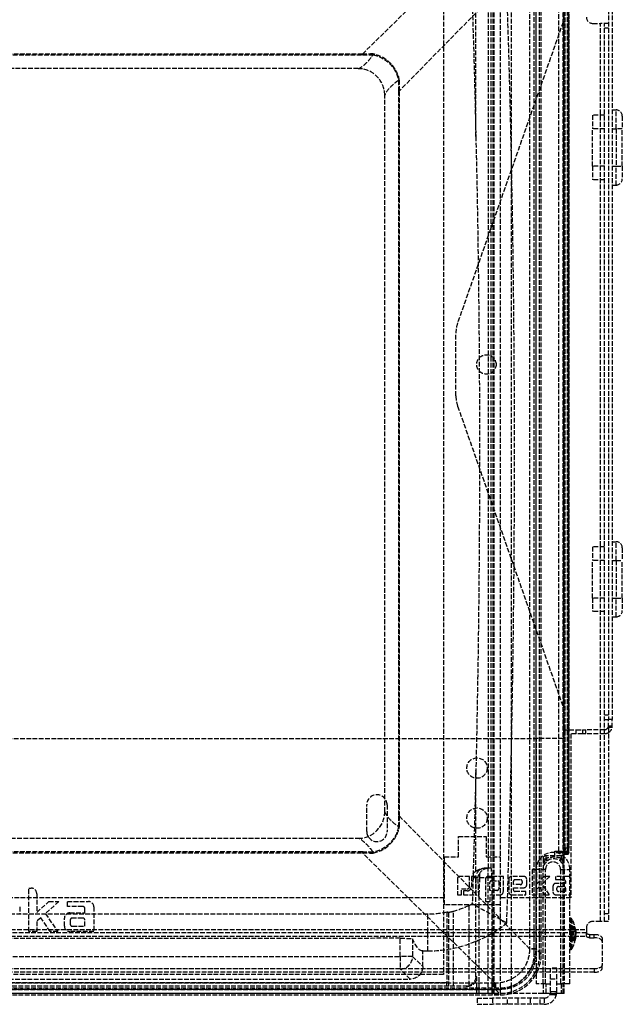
# Model space of a CAD drawing. Header units: millimetres. Extents: x 0 to 388, y -3 to 488.
# Tile 2 of 3: x 196 to 388, y -3 to 311. Entities that reach past the tile are written whole.
import ezdxf

# ---------------------------------------------------------------- set-up
doc = ezdxf.new("R2010")
doc.units = ezdxf.units.MM
doc.header["$LTSCALE"] = 10
doc.linetypes.add('ALLCAD_Strich', pattern=[0.2, 0.15, -0.05])
doc.layers.add('BESCH_KONT_sich_schn_grun_2d', color=10, linetype='Continuous')

msp = doc.modelspace()

# ---------------------------------------------------------------- linework, layer by layer
at = {"layer": 'BESCH_KONT_sich_schn_grun_2d', "linetype": 'ALLCAD_Strich'}
for p, q in [((353, 0), (353, 488)), ((369.5, 0), (369.5, 488)), ((369.9, 45.1), (369.9, 488)), ((370.16, 46.44), (370.16, 488)), ((370.86, 488), (370.86, 46.44)), ((331.3, 432.5), (331.3, 6)), ((341.63, 273.85), (341.63, 345.59)), ((345.71, 40), (345.71, 345.59)), ((346.55, 40), (346.55, 345.59)), ((347.12, 0), (347.12, 345.59)), ((347.51, 0), (347.51, 345.59)), ((349.49, 0), (349.49, 345.59)), ((360.24, 12.49), (360.24, 332.6)), ((360.77, 332.6), (360.77, 12.49)), ((362.02, 12.49), (362.02, 332.6)), ((305.4, 300.22), (324.51, 319)), ((347.2, 319), (317.17, 288.44)), ((358.8, 319), (358.8, 14.28)), ((360.87, 14.28), (360.87, 319)), ((362.55, 12.49), (362.55, 319)), ((368.2, 45.48), (368.2, 319)), ((369.79, 45.46), (369.79, 319)), ((371.25, 45.33), (371.25, 319)), ((371.36, 46.44), (371.36, 319)), ((371.36, 319), (371.36, 46.44)), ((384, 314.5), (384, 87.5)), ((385.25, 314.5), (385.25, 87.5)), ((369.5, 310.39), (335.81, 214.31)), ((379, 310), (381.5, 310)), ((384, 310), (381.5, 310)), ((381.5, 23), (381.5, 310)), ((382.75, 23), (382.75, 310)), ((384, 308.5), (382.75, 308.5)), ((305.4, 300.22), (73.6, 300.22)), ((73.6, 299.92), (305.4, 299.92)), ((305.4, 299.92), (305.4, 300.22)), ((304, 295.55), (75, 295.55)), ((312.5, 58.05), (312.5, 287.05)), ((316.87, 288.44), (317.17, 288.44)), ((316.87, 288.44), (316.87, 56.65)), ((317.17, 56.65), (317.17, 288.44)), ((382.75, 280.69), (378.95, 280.69)), ((378.95, 280.69), (378.95, 276.35)), ((385.25, 282.35), (386.45, 282.35)), ((386.45, 276.35), (386.45, 282.35)), ((388.45, 280.35), (388.45, 276.35)), ((382.75, 276.35), (378.95, 276.35)), ((378.95, 264.35), (378.95, 276.35)), ((385.25, 276.35), (386.45, 276.35)), ((388.45, 276.35), (386.45, 276.35)), ((386.45, 276.35), (386.45, 264.35)), ((388.45, 264.35), (388.45, 276.35)), ((382.75, 264.35), (378.95, 264.35)), ((378.95, 264.35), (378.95, 260.01)), ((385.25, 264.35), (386.45, 264.35)), ((386.45, 264.35), (388.45, 264.35)), ((386.45, 258.35), (386.45, 264.35)), ((388.45, 264.35), (388.45, 260.35)), ((382.75, 260.01), (378.95, 260.01)), ((385.25, 258.35), (386.45, 258.35)), ((335.25, 191), (335.25, 211)), ((335.81, 187.69), (369.5, 91.61)), ((382.75, 142.69), (378.95, 142.69)), ((378.95, 142.69), (378.95, 138.35)), ((385.25, 144.35), (386.45, 144.35)), ((386.45, 138.35), (386.45, 144.35)), ((388.45, 142.35), (388.45, 138.35)), ((382.75, 138.35), (378.95, 138.35)), ((378.95, 126.35), (378.95, 138.35)), ((385.25, 138.35), (386.45, 138.35)), ((386.45, 138.35), (388.45, 138.35)), ((386.45, 138.35), (386.45, 126.35)), ((388.45, 126.35), (388.45, 138.35)), ((382.75, 126.35), (378.95, 126.35)), ((378.95, 126.35), (378.95, 122.01)), ((385.25, 126.35), (386.45, 126.35)), ((386.45, 126.35), (388.45, 126.35)), ((386.45, 120.35), (386.45, 126.35)), ((388.45, 126.35), (388.45, 122.35)), ((382.75, 122.01), (378.95, 122.01)), ((385.25, 120.35), (386.45, 120.35)), ((382.75, 89), (384, 89)), ((382.75, 87.5), (384, 87.5)), ((384, 85), (384, 87.5)), ((385.25, 87.5), (384, 87.5)), ((384, 85.5), (385.25, 85.5)), ((384, 85), (384, 23)), ((385.25, 85), (384, 85)), ((385.25, 85), (385.25, 87.5)), ((369.5, 84.25), (373.75, 84.25)), ((373.75, 83), (372, 83)), ((372, 83), (372, 30.5)), ((373.75, 84.25), (375.75, 84.25)), ((373.75, 83), (373.75, 84.25)), ((375.75, 83), (373.75, 83)), ((375.75, 84.25), (376.75, 84.25)), ((375.75, 84.25), (375.75, 83)), ((376.75, 83), (375.75, 83)), ((382.75, 84.25), (376.75, 84.25)), ((376.75, 83), (376.75, 84.25)), ((382.75, 83), (376.75, 83)), ((17.94, 81.5), (361.07, 81.5)), ((369.5, 81.5), (361.07, 81.5)), ((361.07, 30.5), (361.07, 81.5)), ((341.63, 39.04), (341.63, 71.24)), ((306.75, 51.75), (306.75, 60.25)), ((313.25, 60.25), (313.25, 51.75)), ((316.87, 56.65), (317.17, 56.65)), ((317.17, 56.65), (358.8, 14.28)), ((75, 49.55), (304, 49.55)), ((336.03, 50.1), (344.96, 50.1)), ((336.03, 43.6), (336.03, 50.1)), ((344.96, 50.1), (344.96, 43.6)), ((305.4, 45.18), (73.6, 45.18)), ((73.6, 44.87), (305.4, 44.87)), ((305.4, 45.18), (305.4, 44.87)), ((344.2, 6.75), (305.4, 44.87)), ((366.9, 44), (366.9, 45.48)), ((366.9, 45.48), (368.2, 45.48)), ((368.2, 45.48), (368.2, 45.03)), ((369.9, 44.9), (369.9, 45.1)), ((369.9, 43), (369.9, 44.9)), ((369.9, 44.44), (370.85, 44.44)), ((370.85, 44.44), (369.9, 44.44)), ((370.86, 46.44), (370.16, 46.44)), ((370.85, 44.44), (370.75, 44.83)), ((370.86, 46.44), (371.36, 46.44)), ((371.25, 45.33), (371.35, 44.94)), ((371.36, 46.44), (371.36, 46.44)), ((331.59, 28.3), (331.59, 43.6)), ((331.59, 43.6), (336.03, 43.6)), ((344.96, 43.6), (349.39, 43.6)), ((349.39, 43.6), (349.39, 28.3)), ((363.1, 43), (363.9, 43)), ((363.1, 43), (363.1, 39.6)), ((364.1, 43.14), (364.1, 44)), ((368.9, 44), (364.1, 44)), ((368.9, 44), (368.9, 43.14)), ((369.1, 43), (369.9, 43)), ((369.9, 39.6), (369.9, 43)), ((345.56, 40), (344.6, 40)), ((344.6, 40), (344.6, 40)), ((345.56, 37), (345.56, 40)), ((346.56, 40), (345.56, 40)), ((360.14, 39.58), (359.61, 39.58)), ((359.61, 39.58), (359.61, 31.5)), ((363.9, 39.6), (360.9, 39.6)), ((360.9, 39.6), (360.9, 6.16)), ((361.09, 35.05), (361.09, 38.64)), ((363.1, 3), (363.1, 39.6)), ((363.9, 6.75), (363.9, 39.6)), ((368.7, 39.6), (371.7, 39.6)), ((368.7, 39.6), (368.7, 6.75)), ((369.9, 39.6), (369.9, 3)), ((371.7, 6.75), (371.7, 39.6)), ((335.72, 36.62), (335.72, 31.5)), ((339.58, 37.39), (336.5, 37.39)), ((339.58, 34.1), (339.58, 37.39)), ((340.24, 37.39), (340.24, 34.1)), ((341.69, 37.39), (340.24, 37.39)), ((340.75, 37), (341.6, 37)), ((341.6, 37), (342.35, 37)), ((341.6, 5.25), (341.6, 37)), ((341.69, 31.5), (341.69, 37.39)), ((342.81, 37), (345.56, 37)), ((344.68, 36.44), (344.68, 29.35)), ((345.56, 0), (345.56, 37)), ((345.56, 37), (346.74, 37)), ((350.42, 37.39), (345.63, 37.39)), ((346.13, 32.9), (346.13, 35.46)), ((346.68, 36.01), (348.93, 36.01)), ((346.74, 37), (346.74, 0)), ((348.93, 36.01), (348.93, 33.45)), ((350.42, 32.52), (350.42, 37.39)), ((352.14, 36.44), (352.14, 32.46)), ((356.94, 37.39), (353.09, 37.39)), ((353.65, 34.74), (353.65, 35.77)), ((355.9, 34.74), (353.65, 34.74)), ((354.21, 36.34), (355.89, 36.34)), ((356.45, 35.78), (356.45, 35.28)), ((357.9, 34.72), (357.9, 36.44)), ((363.53, 37.39), (361.09, 35.05)), ((362.8, 34.95), (365.24, 37.39)), ((365.21, 31.5), (362.8, 34.95)), ((365.24, 37.39), (363.53, 37.39)), ((367.04, 37.39), (367.04, 36.34)), ((371.05, 37.39), (367.04, 37.39)), ((367.04, 36.34), (369.75, 36.34)), ((370.28, 35.16), (367.21, 35.16)), ((370.28, 35.81), (370.28, 35.16)), ((372, 31.5), (372, 36.44)), ((198.76, 33.61), (199.5, 33.61)), ((198.76, 19.75), (198.76, 33.61)), ((201.25, 31.86), (201.25, 25.87)), ((335.72, 31.5), (337.01, 31.5)), ((337.01, 33.39), (338.87, 33.39)), ((337.01, 31.5), (337.01, 33.39)), ((337.64, 32.75), (337.64, 31.5)), ((338.89, 32.75), (337.64, 32.75)), ((337.64, 31.5), (341.69, 31.5)), ((348.38, 32.9), (346.13, 32.9)), ((346.16, 31.5), (349.4, 31.5)), ((346.16, 29.35), (346.16, 31.5)), ((353.1, 31.5), (357.65, 31.5)), ((353.65, 33.09), (353.65, 33.75)), ((353.65, 33.75), (356.93, 33.75)), ((357.65, 32.55), (354.18, 32.55)), ((357.65, 31.5), (357.65, 32.55)), ((359.61, 31.5), (361.09, 31.5)), ((361.09, 33.25), (361.88, 34.03)), ((361.09, 31.5), (361.09, 33.25)), ((361.88, 34.03), (363.6, 31.5)), ((363.6, 31.5), (365.21, 31.5)), ((366.27, 34.22), (366.28, 32.45)), ((367.23, 31.5), (372, 31.5)), ((367.52, 33.1), (367.52, 33.6)), ((368.06, 34.15), (369.77, 34.15)), ((370.31, 32.55), (368.07, 32.55)), ((370.31, 33.61), (370.31, 32.55)), ((331.59, 30.5), (47.41, 30.5)), ((201.25, 25.87), (205.15, 29.36)), ((208.36, 29.36), (204, 25.46)), ((205.15, 29.36), (208.36, 29.36)), ((211.05, 29.36), (217.75, 29.36)), ((211.05, 27.77), (211.05, 29.36)), ((342.56, 31.14), (342.56, 0)), ((344.68, 29.35), (346.16, 29.35)), ((361.07, 30.5), (349.39, 30.5)), ((369.5, 30.5), (361.07, 30.5)), ((372, 30.5), (369.5, 30.5)), ((195.8, 27.62), (195.8, 25.2)), ((204, 25.46), (207.97, 19.75)), ((215.92, 27.77), (211.05, 27.77)), ((211.85, 25.75), (216.63, 25.75)), ((216.63, 25.75), (216.63, 27.06)), ((219.5, 27.62), (219.5, 19.75)), ((349.39, 28.3), (331.59, 28.3)), ((332.3, 25.94), (332.3, 3.5)), ((333.01, 2.25), (333.01, 25.87)), ((334.45, 2.25), (334.45, 26.15)), ((339.38, 28.02), (339.38, 2.38)), ((382.75, 25.5), (384, 25.5)), ((202.53, 24.15), (201.25, 23)), ((201.25, 23), (201.25, 19.75)), ((205.58, 19.75), (202.53, 24.15)), ((210.1, 21.5), (210.1, 24)), ((211.94, 23.37), (211.94, 22.15)), ((215.92, 24.08), (212.65, 24.08)), ((216.63, 21.44), (216.63, 23.37)), ((371.9, 24), (371.7, 24)), ((371.9, 24), (371.9, 15.16)), ((372.33, 23.75), (372.33, 15.35)), ((381.5, 23), (379, 23)), ((384, 23), (381.5, 23)), ((7, 20.44), (377, 20.44)), ((377, 19.36), (7, 19.36)), ((201.25, 19.75), (198.76, 19.75)), ((207.97, 19.75), (205.58, 19.75)), ((219.5, 19.75), (211.85, 19.75)), ((212.65, 21.44), (216.63, 21.44)), ((373.25, 21.24), (371.7, 21.24)), ((371.7, 20.99), (373.25, 20.99)), ((371.7, 20.6), (373.25, 20.6)), ((373.25, 20.22), (371.7, 20.22)), ((373.57, 19.7), (371.7, 19.7)), ((371.7, 19.06), (373.57, 19.06)), ((371.7, 18.94), (373.57, 18.94)), ((377, 21), (377, 20.44)), ((377, 20.44), (377, 19.36)), ((377, 18.28), (377, 19.36)), ((7, 18.28), (377, 18.28)), ((317.41, 11.81), (317.41, 17.6)), ((321.41, 17.44), (321.41, 11.81)), ((373.57, 18.3), (371.7, 18.3)), ((373.25, 17.78), (371.7, 17.78)), ((371.7, 17.4), (373.25, 17.4)), ((371.7, 17.01), (373.25, 17.01)), ((373.25, 16.76), (371.7, 16.76)), ((378, 18.86), (379.5, 18.86)), ((378, 18.86), (378, 17.78)), ((378, 17.78), (379.5, 17.78)), ((379.5, 17.78), (379.5, 18.86)), ((382, 17.61), (382, 9.08)), ((324.66, 8.56), (324.66, 13.58)), ((360.87, 14.28), (358.8, 14.28)), ((362.55, 12.49), (360.87, 14.17)), ((371.9, 14), (371.7, 14)), ((371.9, 15.16), (371.9, 14)), ((372.33, 15.35), (372.33, 14.25)), ((61.59, 11.81), (317.41, 11.81)), ((321.41, 11.81), (317.41, 11.81)), ((317.41, 11.81), (317.41, 7.81)), ((321.41, 11.81), (324.66, 8.56)), ((360.24, 12.49), (360.77, 12.49)), ((362.55, 12.49), (362.02, 12.49)), ((379.5, 7.83), (4.5, 7.83)), ((379.5, 6.75), (4.5, 6.75)), ((317.41, 7.81), (61.59, 7.81)), ((320.66, 4.56), (317.41, 7.81)), ((347.76, 3.25), (344.2, 6.75)), ((363.9, 3), (363.9, 6.75)), ((367.5, 8), (365.5, 8)), ((365.5, 8), (365.5, 7.98)), ((365.5, 6.75), (365.5, 7.98)), ((367.5, 7.98), (365.5, 7.98)), ((365.5, 4.62), (365.5, 6.75)), ((367.5, 8), (367.5, 7.98)), ((367.5, 6.75), (367.5, 7.98)), ((367.5, 4.62), (367.5, 6.75)), ((368.7, 6.75), (368.7, 3)), ((371.7, 3), (371.7, 6.75)), ((379.5, 7.83), (379.5, 6.75)), ((382, 8), (382, 9.08)), ((347.76, 3.25), (31.24, 3.25)), ((46.7, 3.5), (332.3, 3.5)), ((331.3, 6), (47.7, 6)), ((58.34, 4.56), (320.66, 4.56)), ((341.95, 5.25), (341.6, 5.25)), ((341.95, 0), (341.95, 5.25)), ((347.76, 3.25), (347.76, 1.18)), ((360.9, 6.16), (360.9, 3)), ((365.5, 0.5), (365.5, 4.62)), ((365.5, 4.62), (367.5, 4.62)), ((367.5, 0.5), (367.5, 4.62)), ((29.45, 1.8), (349.55, 1.8)), ((349.55, 1.28), (29.45, 1.28)), ((29.45, 0.03), (349.55, 0.03)), ((31.24, 1.18), (347.76, 1.18)), ((341.95, 0), (37.05, 0)), ((338.94, 2.25), (40.06, 2.25)), ((342.56, 0), (341.95, 0)), ((345.56, 0), (342.56, 0)), ((346.74, 0), (345.56, 0)), ((346.74, 0), (347.12, 0)), ((347.51, 0), (347.12, 0)), ((347.51, 0), (349.49, 0)), ((347.88, 1.18), (349.55, -0.5)), ((353.13, 0), (349.49, 0)), ((349.55, 1.8), (349.55, 1.28)), ((349.55, -0.5), (349.55, 0.03)), ((363.1, 0), (353.13, 0)), ((363.9, 3), (360.9, 3)), ((363.1, 3), (363.1, 0)), ((364.1, 0), (363.1, 0)), ((363.9, 3), (365.5, 3)), ((364.1, 0), (364.1, 3)), ((365.44, 0), (364.1, 0)), ((365.44, 0), (366.9, 0)), ((366.47, 0.5), (365.5, 0.5)), ((367.5, 0.5), (366.47, 0.5)), ((367.47, 0), (366.9, 0)), ((366.9, 0), (366.9, -0.5)), ((368.9, 0), (367.47, 0)), ((367.5, 3), (368.7, 3)), ((371.7, 3), (368.7, 3)), ((368.9, 3), (368.9, 0)), ((369.9, 0), (368.9, 0)), ((369.9, 0), (369.9, 3)), ((29.45, -0.5), (349.55, -0.5)), ((342, -1.5), (342, -3.5)), ((342, -1.5), (347, -1.5)), ((347, -1.5), (347, -3.5)), ((363.5, -1.5), (347, -1.5)), ((351.8, -3.5), (351.8, -1.5)), ((355, -1.5), (355, -3.5)), ((359, -1.5), (359, -3.5)), ((362.2, -3.5), (362.2, -1.5)), ((363.5, -1.5), (363.5, -3.5)), ((366.9, -0.5), (365.23, -0.5)), ((365.41, -0.08), (367.33, -0.66)), ((366.9, -0.5), (367.37, -0.5)), ((342, -3.5), (347, -3.5)), ((363.5, -3.5), (347, -3.5))]:
    msp.add_line(p, q, dxfattribs=at)
for centre, radius in [((345, 201), 3.1), ((342, 72), 3.25), ((342, 56), 3.25)]:
    msp.add_circle(centre, radius, dxfattribs=at)
for centre, radius, start, end in [((379, 312), 2, 180, 270), ((304, 287.05), 8.5, 0, 90), ((386.45, 280.35), 2, 0, 90), ((386.45, 260.35), 2, 270, 360), ((345.25, 211), 10, 160.6797, 180), ((345.25, 191), 10, 180, 199.3203), ((386.45, 142.35), 2, 360, 90), ((386.45, 122.35), 2, 270, 0), ((382.75, 85.5), 1.25, 270, 360), ((382.75, 85.5), 2.5, 300, 348.463), ((382.75, 85.5), 2.5, 348.463, 360), ((382.75, 85.5), 2.5, 270, 300), ((310, 60.25), 3.25, 0, 180), ((304, 58.05), 8.5, 270, 0), ((310, 51.75), 3.25, 180, 0), ((366.3, 39.6), 5.4, 0, 180), ((364.1, 43), 1, 90, 180), ((366.5, 39.6), 3.4, 0, 180), ((366.3, 39.6), 2.4, 0, 180), ((368.9, 43), 1, 0, 90), ((360.14, 38.64), 0.946, 0, 90), ((336.5, 36.62), 0.775, 90, 179.9965), ((345.63, 36.44), 0.952, 90, 180), ((346.68, 35.46), 0.546, 89.9926, 180), ((353.09, 36.44), 0.952, 90, 180), ((354.21, 35.77), 0.561, 90, 180), ((355.89, 35.78), 0.553, 0, 90), ((355.9, 35.28), 0.548, 270, 0), ((356.93, 34.72), 0.964, 270, 360), ((356.94, 36.44), 0.951, 360, 90), ((367.21, 34.22), 0.935, 90.0057, 180.1538), ((369.75, 35.81), 0.529, 360, 90), ((371.05, 36.44), 0.95, 359.9965, 90), ((199.5, 31.86), 1.75, 0, 90), ((338.87, 34.1), 0.712, 270.0259, 360), ((338.89, 34.1), 1.35, 270.0306, 0), ((348.38, 33.45), 0.549, 269.9926, 0), ((349.4, 32.52), 1.02, 270, 360), ((353.1, 32.46), 0.96, 180, 270), ((354.18, 33.09), 0.533, 180, 270), ((367.23, 32.45), 0.954, 180.1538, 270), ((368.06, 33.6), 0.545, 90, 180), ((368.07, 33.1), 0.552, 180, 270), ((369.77, 33.61), 0.54, 0, 90), ((217.75, 27.62), 1.75, 0, 90), ((211.85, 24), 1.75, 90, 180), ((215.92, 27.06), 0.713, 0, 90), ((212.65, 23.37), 0.713, 90, 180), ((212.65, 22.15), 0.713, 180, 270), ((215.92, 23.37), 0.713, 0, 90), ((371.9, 23.5), 0.5, 29.8628, 90), ((364.06, 19), 9.54, 4.6922, 29.8628), ((379, 21), 2, 90, 180), ((211.85, 21.5), 1.75, 180, 270), ((364.06, 19), 9.54, 330.1372, 355.3078), ((371.9, 14.5), 0.5, 270, 330.1372), ((363.5, 0.5), 2, 270, 343.0697), ((363.5, 0.5), 4, 270, 343.0697)]:
    msp.add_arc(centre, radius, start, end, dxfattribs=at)
at = {"layer": 'BESCH_KONT_sich_schn_grun_2d', "linetype": 'ALLCAD_Strich', "extrusion": (0, 0, -1)}
for centre, major_axis, ratio, start_param, end_param in [((368.2, 45.43), (2, 0), 0.026191, -1.570796, -0.658862), ((366.9, 44.9), (3, 0), 0.034921, -0.960802, 0), ((364.25, 45.32), (7, 0), 0.032426, -0.658862, -0.008727), ((369.15, 46.44), (0, -2), 0.508746, -1.570796, -0.834677), ((370.85, 46.44), (0, -2), 0.006545, -1.570796, 0.034907), ((364.1, 43.29), (0.545, -0.838), 0.079073, 0, 1.449886), ((345.56, 37), (0, -3), 0.999391, 1.947856, 3.141593), ((364.06, 20.92), (9.2, 0), 0.640863, -0.054351, 0.054351), ((364.06, 19.38), (9.52, 0), 0.640863, -0.265596, -0.052521), ((364.06, 18.68), (9.52, 0), 0.767655, -0.265596, -0.052521), ((364.06, 19.38), (9.52, 0), 0.640863, 0.052521, 0.265596), ((364.06, 18.68), (9.52, 0), 0.767655, 0.052521, 0.265596), ((364.06, 17.4), (9.2, 0), 0.767655, -0.054351, 0.054351), ((378, 18.28), (-1, 0), 0.5, -1.570796, 0), ((379.5, 17.61), (2.5, 0), 0.5, -1.570796, 0), ((320.66, 8.56), (-2.83, 2.83), 0.999695, -3.926839, -2.356347), ((379.5, 9.08), (2.5, 0), 0.5, 0, 1.570796), ((332.57, 3.5), (0, 1.25), 0.212557, -3.141593, -1.570796), ((338.61, 5.25), (2.16, 2.16), 0.965689, 0.802851, 2.076942)]:
    msp.add_ellipse(centre, major_axis=major_axis, ratio=ratio, start_param=start_param, end_param=end_param, dxfattribs=at)
at = {"layer": 'BESCH_KONT_sich_schn_grun_2d', "linetype": 'ALLCAD_Strich'}
for centre, major_axis, ratio, start_param, end_param in [((368.2, 44.93), (-1.5, 0), 0.034921, -2.482731, -1.850987), ((369.39, 45.46), (-0.023, -0.499), 0.790388, 0.057, 1.606428), ((364.25, 44.82), (-6.5, 0), 0.034921, -3.132866, -2.482731), ((370.75, 45.33), (0.485, 0.121), 0.999353, -1.815533, -0.245041), ((370.85, 44.94), (0.485, 0.121), 0.999353, -1.815533, -0.245041), ((371.35, 46.44), (0, 1.5), 0.008727, -3.176499, -1.570796), ((363.71, 43), (0.635, -0.773), 0.152976, 0, 1.445793), ((368.9, 43.29), (-0.545, -0.838), 0.079073, 0, 1.449886), ((369.29, 43), (-0.635, -0.773), 0.152976, -1.445793, 0), ((344.6, 37), (0, 3), 0.999391, 0, 1.570796), ((364.06, 19.32), (9.52, 0), 0.767655, 0.052521, 0.265596), ((364.06, 20.6), (9.2, 0), 0.767655, -0.054351, 0.054351), ((364.06, 18.62), (9.52, 0), 0.640863, 0.052521, 0.265596), ((364.06, 19.32), (9.52, 0), 0.767655, -0.265596, -0.052521), ((378, 19.36), (-1, 0), 0.5, 0, 1.570796), ((364.06, 18.62), (9.52, 0), 0.640863, -0.265596, -0.052521), ((364.06, 17.08), (9.2, 0), 0.640863, -0.054351, 0.054351), ((379.5, 16.53), (2.5, 0), 0.5, 0, 1.570796), ((358.87, 14.17), (2, 0), 0.000354, 0.034907, 1.605945), ((317.41, 11.81), (-2.83, -2.83), 0.999695, 0.78555, 2.356042), ((349.54, 12.51), (7.58, -7.58), 0.998783, -0.784789, 0.784789), ((349.54, 12.51), (9.2, -9.2), 0.998783, 0.327457, 0.784789), ((349.54, 12.51), (9.2, -9.2), 0.998783, -0.784789, 0.327457), ((379.5, 8), (2.5, 0), 0.5, -1.570796, 0), ((338.94, 5.25), (3, 0), 0.999391, -1.570796, 0), ((347.88, 3.17), (0, -2), 0.000354, -1.605945, -0.034907), ((338.5, 5.25), (3.03, 0), 0.99004, -1.570796, -1.27409)]:
    msp.add_ellipse(centre, major_axis=major_axis, ratio=ratio, start_param=start_param, end_param=end_param, dxfattribs=at)
for points in [[(351.51, 22.49), (354.83, 122.49), (354.83, 222.6), (351.51, 322.6)], [(340.46, 316.53), (340.92, 302.3), (341.31, 288.08), (341.63, 273.85)], [(308.77, 300.24), (307.64, 300.23), (306.52, 300.22), (305.4, 300.22)], [(305.4, 299.92), (306.51, 299.92), (307.62, 299.92), (308.74, 299.93)], [(308.73, 299.93), (308.74, 299.94), (308.74, 299.94), (308.74, 299.95)], [(316.89, 291.78), (316.88, 290.67), (316.87, 289.56), (316.87, 288.44)], [(316.91, 291.79), (316.9, 291.79), (316.89, 291.79), (316.89, 291.78)], [(317.17, 288.44), (317.17, 289.57), (317.18, 290.69), (317.19, 291.81)], [(341.63, 71.24), (341.38, 60.28), (341.09, 49.32), (340.76, 38.35)], [(316.87, 56.65), (316.87, 55.54), (316.88, 54.42), (316.89, 53.31)], [(317.19, 53.28), (317.18, 54.4), (317.17, 55.53), (317.17, 56.65)], [(316.88, 53.31), (316.89, 53.31), (316.9, 53.31), (316.9, 53.31)], [(308.74, 45.16), (307.62, 45.17), (306.51, 45.18), (305.4, 45.18)], [(305.4, 44.87), (306.52, 44.87), (307.64, 44.86), (308.77, 44.85)], [(308.74, 45.14), (308.74, 45.15), (308.74, 45.15), (308.74, 45.16)], [(368.2, 45.03), (368.34, 45), (368.47, 44.98), (368.62, 44.98)], [(340.76, 38.35), (341.04, 38.6), (341.34, 38.84), (341.63, 39.04)], [(340.75, 37), (340.66, 34.2), (340.57, 31.36), (340.47, 28.56)], [(342.56, 31.14), (342.49, 33.05), (342.42, 35), (342.35, 37)], [(340.47, 28.56), (340.15, 28.39), (339.77, 28.21), (339.38, 28.02)], [(351.51, 22.49), (351.51, 22.49), (347.83, 24.51), (340.47, 28.56)], [(326.28, 25.29), (321.51, 25.29), (57.49, 25.29), (52.72, 25.29)], [(332.3, 25.94), (330.32, 25.51), (328.3, 25.29), (326.28, 25.29)], [(326.28, 13.58), (326.28, 13.58), (326.28, 17.49), (326.28, 25.29)], [(339.38, 28.02), (337.79, 27.25), (336.14, 26.62), (334.45, 26.15)], [(317.41, 17.6), (275.85, 17.52), (103.16, 17.52), (61.59, 17.6)], [(324.66, 13.58), (323.58, 13.58), (322.49, 14.87), (321.41, 17.44)], [(324.66, 13.58), (325.44, 13.58), (325.99, 13.58), (326.28, 13.58)], [(358.8, 14.28), (358.8, 14.24), (358.8, 14.21), (358.8, 14.17)], [(360.87, 14.17), (360.87, 14.21), (360.87, 14.24), (360.87, 14.28)], [(347.88, 3.25), (347.84, 3.25), (347.8, 3.25), (347.76, 3.25)], [(347.76, 1.18), (347.8, 1.18), (347.84, 1.18), (347.88, 1.18)]]:
    msp.add_open_spline(points, degree=3, dxfattribs=at)
for points, knots in [([(304, 295.55), (304, 295.55), (304, 295.55), (304.01, 295.55), (304.01, 295.55), (304.01, 295.55), (304.01, 295.55), (304.02, 295.55), (304.03, 295.55), (304.04, 295.55), (304.06, 295.56), (304.17, 295.59), (304.41, 295.66), (305.57, 296.38), (306.45, 297.16), (307.83, 298.66), (308.35, 299.32), (308.74, 299.93)], [0, 0, 0, 0, 0.00035471, 0.00035471, 0.0009616, 0.0009616, 0.00168697, 0.00168697, 0.00328582, 0.00328582, 0.00776262, 0.00776262, 0.02760109, 0.02760109, 0.06390659, 0.06390659, 0.08960751, 0.08960751, 0.08960751, 0.08960751]), ([(308.77, 300.24), (308.76, 300.17), (308.76, 300.11), (308.75, 300.05), (308.75, 300.02), (308.75, 299.98), (308.74, 299.95)], [-0.00015444, -0.00015444, -0.00015444, -0.00015444, 0.01961458, 0.01961458, 0.01961458, 0.03070513, 0.03070513, 0.03070513, 0.03070513]), ([(308.75, 299.95), (311.05, 299.53), (314.8, 297.35), (316.59, 293.51), (316.91, 291.79)], [-1.472863, -1.472863, -1.472863, -1.472863, -0.751895, -0.212013, -0.212013, -0.212013, -0.212013]), ([(317.19, 291.81), (316.86, 293.59), (315, 297.54), (311.14, 299.79), (308.77, 300.24)], [0.208634, 0.208634, 0.208634, 0.208634, 0.751895, 1.476242, 1.476242, 1.476242, 1.476242]), ([(316.89, 291.78), (316.37, 291.46), (315.83, 291.05), (314.34, 289.74), (313.44, 288.76), (312.58, 287.41), (312.52, 287.14), (312.5, 287.06), (312.5, 287.06), (312.5, 287.05), (312.5, 287.05), (312.5, 287.05), (312.5, 287.05), (312.5, 287.05)], [0.3372046, 0.3372046, 0.3372046, 0.3372046, 0.4835979, 0.4835979, 0.7532678, 0.7532678, 0.9244332, 0.9244332, 0.938505, 0.938505, 0.942831, 0.942831, 0.9456715, 0.9456715, 0.9456715, 0.9456715]), ([(317.19, 291.81), (317.13, 291.81), (317.06, 291.8), (317, 291.8), (316.97, 291.79), (316.94, 291.79), (316.91, 291.79)], [-0.03085833, -0.03085833, -0.03085833, -0.03085833, -0.0110901, -0.0110901, -0.0110901, 0, 0, 0, 0]), ([(341.63, 273.85), (342.39, 240.94), (342.8, 207.01), (342.8, 172.55), (342.8, 138.08), (342.39, 104.15), (341.63, 71.24)], [0.004319, 0.004319, 0.004319, 0.004319, 9.878332, 9.878332, 9.878332, 19.752941, 19.752941, 19.752941, 19.752941]), ([(312.5, 58.05), (312.5, 58.04), (312.5, 58.04), (312.5, 58.04), (312.5, 58.04), (312.5, 58.04), (312.5, 58.03), (312.5, 58.03), (312.5, 58.03), (312.5, 58.02), (312.51, 58.01), (312.52, 57.96), (312.54, 57.9), (312.8, 57.21), (313.34, 56.48), (315, 54.73), (315.99, 53.87), (316.89, 53.31)], [0, 0, 0, 0, 0.0003547, 0.0003547, 0.0007927, 0.0007927, 0.0015425, 0.0015425, 0.0031285, 0.0031285, 0.0069087, 0.0069087, 0.0199925, 0.0199925, 0.1010684, 0.1010684, 0.1814899, 0.1814899, 0.1814899, 0.1814899]), ([(316.91, 53.3), (316.49, 51), (314.31, 47.25), (310.47, 45.45), (308.75, 45.14)], [-1.472863, -1.472863, -1.472863, -1.472863, -0.751895, -0.212013, -0.212013, -0.212013, -0.212013]), ([(308.77, 44.85), (310.55, 45.19), (314.5, 47.05), (316.75, 50.91), (317.19, 53.28)], [0.208634, 0.208634, 0.208634, 0.208634, 0.751895, 1.476242, 1.476242, 1.476242, 1.476242]), ([(316.91, 53.3), (316.95, 53.3), (316.99, 53.3), (317.04, 53.29), (317.09, 53.29), (317.14, 53.28), (317.19, 53.28)], [-0.03069206, -0.03069206, -0.03069206, -0.03069206, -0.01535187, -0.01535187, -0.01535187, 0.00015444, 0.00015444, 0.00015444, 0.00015444]), ([(308.74, 45.16), (308.41, 45.67), (308, 46.21), (306.7, 47.7), (305.72, 48.61), (304.36, 49.47), (304.1, 49.53), (304.02, 49.54), (304.01, 49.55), (304.01, 49.55), (304.01, 49.55), (304, 49.55), (304, 49.55), (304, 49.55)], [0.3372046, 0.3372046, 0.3372046, 0.3372046, 0.4835979, 0.4835979, 0.7532678, 0.7532678, 0.9244332, 0.9244332, 0.938505, 0.938505, 0.942831, 0.942831, 0.9456715, 0.9456715, 0.9456715, 0.9456715]), ([(308.77, 44.85), (308.76, 44.92), (308.76, 44.98), (308.75, 45.04), (308.75, 45.08), (308.75, 45.11), (308.74, 45.14)], [-0.03085833, -0.03085833, -0.03085833, -0.03085833, -0.0110901, -0.0110901, -0.0110901, 0, 0, 0, 0]), ([(366.9, 45.48), (367.17, 45.37), (367.47, 45.25), (367.91, 45.1), (368.06, 45.06), (368.2, 45.03)], [0, 0, 0, 0, 0.0881714, 0.0881714, 0.1358618, 0.1358618, 0.1358618, 0.1358618]), ([(370.85, 44.44), (370.9, 44.44), (370.95, 44.45), (371.05, 44.48), (371.09, 44.51), (371.17, 44.56), (371.2, 44.59), (371.26, 44.65), (371.27, 44.68), (371.31, 44.75), (371.32, 44.77), (371.33, 44.82), (371.33, 44.83), (371.34, 44.86), (371.34, 44.87), (371.34, 44.88), (371.34, 44.89), (371.35, 44.91), (371.35, 44.91), (371.35, 44.95), (371.35, 44.97), (371.35, 45.06), (371.35, 45.13), (371.35, 45.32), (371.36, 45.43), (371.36, 45.69), (371.36, 45.83), (371.36, 46.13), (371.36, 46.29), (371.36, 46.44)], [-1.570796, -1.570796, -1.570796, -1.570796, -1.568003, -1.568003, -1.564923, -1.564923, -1.560868, -1.560868, -1.554509, -1.554509, -1.542941, -1.542941, -1.526839, -1.526839, -1.510528, -1.510528, -1.488208, -1.488208, -1.444124, -1.444124, -1.252369, -1.252369, -0.93821, -0.93821, -0.624051, -0.624051, -0.309891, -0.309891, 0, 0, 0, 0]), ([(363.9, 43), (363.81, 42.85), (363.73, 42.69), (363.53, 42.24), (363.43, 41.95), (363.26, 41.29), (363.19, 40.93), (363.12, 40.25), (363.1, 39.92), (363.1, 39.6)], [-0.4358837, -0.4358837, -0.4358837, -0.4358837, -0.3639066, -0.3639066, -0.2487432, -0.2487432, -0.1152918, -0.1152918, 0.00103, 0.00103, 0.00103, 0.00103]), ([(364.1, 43.14), (364.1, 43.14), (364.09, 43.14), (364.03, 43.09), (363.96, 43.05), (363.9, 43)], [-0.04886872, -0.04886872, -0.04886872, -0.04886872, -0.04649554, -0.04649554, 0, 0, 0, 0]), ([(368.9, 43.14), (368.69, 43.21), (368.46, 43.27), (367.77, 43.42), (367.27, 43.48), (366.19, 43.51), (365.61, 43.47), (364.73, 43.32), (364.4, 43.24), (364.1, 43.14)], [-0.5104667, -0.5104667, -0.5104667, -0.5104667, -0.4336963, -0.4336963, -0.2818482, -0.2818482, -0.1084031, -0.1084031, 0, 0, 0, 0]), ([(369.1, 43), (369.04, 43.05), (368.97, 43.09), (368.91, 43.14), (368.9, 43.14), (368.9, 43.14)], [0, 0, 0, 0, 0.04649554, 0.04649554, 0.04886872, 0.04886872, 0.04886872, 0.04886872]), ([(369.9, 39.6), (369.9, 40.06), (369.86, 40.52), (369.73, 41.31), (369.66, 41.65), (369.48, 42.2), (369.39, 42.42), (369.23, 42.76), (369.17, 42.88), (369.1, 43)], [-0.4369137, -0.4369137, -0.4369137, -0.4369137, -0.2712962, -0.2712962, -0.1443959, -0.1443959, -0.0555369, -0.0555369, 0, 0, 0, 0]), ([(340.76, 38.35), (340.76, 38.24), (340.77, 38.13), (340.77, 38.02), (340.77, 37.85), (340.77, 37.67), (340.76, 37.49), (340.76, 37.33), (340.76, 37.16), (340.75, 37)], [0.2459667, 0.2459667, 0.2459667, 0.2459667, 0.2920133, 0.2920133, 0.2920133, 0.3587994, 0.3587994, 0.3587994, 0.4174646, 0.4174646, 0.4174646, 0.4174646]), ([(341.63, 39.04), (341.68, 39.07), (341.72, 39.1), (342.2, 39.4), (342.68, 39.62), (343.65, 39.92), (344.1, 39.99), (344.52, 40), (344.56, 40), (344.6, 40)], [4.1883372, 4.1883372, 4.1883372, 4.1883372, 4.2024225, 4.2024225, 4.3364064, 4.3364064, 4.4733685, 4.4733685, 4.4873052, 4.4873052, 4.4873052, 4.4873052]), ([(342.35, 37), (342.35, 37), (342.35, 37), (342.35, 37.02), (342.35, 37.03), (342.35, 37.07), (342.35, 37.08), (342.35, 37.1), (342.35, 37.12), (342.35, 37.14), (342.35, 37.15), (342.36, 37.19), (342.36, 37.2), (342.37, 37.25), (342.37, 37.28), (342.41, 37.5), (342.48, 37.67), (342.62, 37.92), (342.7, 38.02), (342.77, 38.1)], [0.713783, 0.713783, 0.713783, 0.713783, 0.714604, 0.714604, 0.73581, 0.73581, 0.74918, 0.74918, 0.761529, 0.761529, 0.777054, 0.777054, 0.803786, 0.803786, 0.865055, 0.865055, 1.389104, 1.389104, 1.937713, 1.937713, 1.937713, 1.937713]), ([(342.77, 38.1), (342.77, 38.11), (342.78, 38.11), (342.79, 38.09), (342.79, 38.07), (342.8, 38.02), (342.8, 37.96), (342.81, 37.89), (342.81, 37.8), (342.81, 37.7), (342.82, 37.59), (342.82, 37.47), (342.82, 37.35), (342.81, 37.23), (342.81, 37.12), (342.81, 37)], [0.0102056, 0.0102056, 0.0102056, 0.0102056, 0.0369782, 0.0369782, 0.0369782, 0.0741529, 0.0741529, 0.0741529, 0.1137095, 0.1137095, 0.1137095, 0.1531784, 0.1531784, 0.1531784, 0.1882573, 0.1882573, 0.1882573, 0.1882573]), ([(346.74, 37), (346.74, 37.38), (346.74, 37.78), (346.71, 38.52), (346.69, 38.85), (346.65, 39.39), (346.63, 39.62), (346.59, 39.92), (346.57, 40), (346.56, 40)], [0.4520862, 0.4520862, 0.4520862, 0.4520862, 0.5651145, 0.5651145, 0.6781428, 0.6781428, 0.7913337, 0.7913337, 0.9045246, 0.9045246, 0.9045246, 0.9045246]), ([(342.81, 37), (342.74, 34.96), (342.64, 32.33), (342.58, 31.31), (342.58, 31.21), (342.57, 31.14), (342.57, 31.12), (342.56, 31.1), (342.56, 31.1), (342.56, 31.1), (342.56, 31.1), (342.56, 31.1), (342.56, 31.11), (342.56, 31.12), (342.56, 31.13), (342.56, 31.14)], [0, 0, 0, 0, 0.6135247, 0.6135247, 0.6891918, 0.6891918, 0.7138993, 0.7138993, 0.7268649, 0.7268649, 0.73786, 0.73786, 0.7484045, 0.7484045, 0.7618668, 0.7618668, 0.7618668, 0.7618668]), ([(333.01, 25.87), (332.8, 25.89), (332.59, 25.91), (332.38, 25.93), (332.35, 25.93), (332.33, 25.93), (332.3, 25.94)], [0.0500056, 0.0500056, 0.0500056, 0.0500056, 0.3515988, 0.3515988, 0.3515988, 0.3900059, 0.3900059, 0.3900059, 0.3900059]), ([(334.45, 26.15), (334.19, 26.08), (333.95, 26.02), (333.61, 25.95), (333.48, 25.92), (333.31, 25.89), (333.25, 25.89), (333.11, 25.87), (333.05, 25.87), (333.01, 25.87)], [0, 0, 0, 0, 0.0815894, 0.0815894, 0.1332786, 0.1332786, 0.1672987, 0.1672987, 0.2231916, 0.2231916, 0.2231916, 0.2231916]), ([(326.28, 13.58), (330.18, 13.58), (339.27, 14.91), (347.47, 19.23), (351.51, 22.49)], [-1, -1, -1, -1, -0.571429, 0, 0, 0, 0]), ([(317.41, 17.6), (317.92, 17.6), (318.42, 17.6), (319.39, 17.58), (319.83, 17.57), (320.59, 17.54), (320.88, 17.53), (321.21, 17.5), (321.29, 17.48), (321.36, 17.47), (321.38, 17.46), (321.4, 17.45), (321.41, 17.45), (321.41, 17.44)], [-0.6231552, -0.6231552, -0.6231552, -0.6231552, -0.4701716, -0.4701716, -0.3116026, -0.3116026, -0.1542707, -0.1542707, -0.0654229, -0.0654229, -0.031324, -0.031324, 0, 0, 0, 0]), ([(358.8, 14.17), (358.81, 12.4), (358.38, 10.62), (357.11, 8.22), (356.56, 7.44), (355.92, 6.75)], [0.0113827, 0.0113827, 0.0113827, 0.0113827, 0.5467202, 0.5467202, 0.8301661, 0.8301661, 0.8301661, 0.8301661]), ([(358.54, 6.75), (358.84, 7.18), (359.12, 7.63), (360.35, 9.95), (360.87, 12.06), (360.87, 14.17)], [-0.6794807, -0.6794807, -0.6794807, -0.6794807, -0.5467202, -0.5467202, -0.0113827, -0.0113827, -0.0113827, -0.0113827]), ([(349.55, 0.03), (350.53, 0.03), (351.51, 0.14), (354.17, 0.78), (355.79, 1.56), (358.52, 3.66), (359.64, 4.97), (361.08, 7.57), (361.53, 8.81), (361.94, 10.87), (362.02, 11.68), (362.02, 12.49)], [-1.958365, -1.958365, -1.958365, -1.958365, -1.665062, -1.665062, -1.137159, -1.137159, -0.631755, -0.631755, -0.242983, -0.242983, 0, 0, 0, 0]), ([(360.77, 12.49), (360.77, 11.67), (360.68, 10.85), (360.14, 8.45), (359.43, 6.93), (357.5, 4.43), (356.32, 3.42), (353.98, 2.12), (352.87, 1.71), (351.01, 1.35), (350.28, 1.28), (349.55, 1.28)], [-1.762223, -1.762223, -1.762223, -1.762223, -1.516208, -1.516208, -1.023224, -1.023224, -0.568458, -0.568458, -0.218638, -0.218638, 0, 0, 0, 0]), ([(347.88, 1.18), (349.99, 1.18), (352.09, 1.7), (355.1, 3.29), (356.15, 4.07), (357.06, 4.98), (357.61, 5.53), (358.1, 6.12), (358.54, 6.75)], [-1.738243, -1.738243, -1.738243, -1.738243, -1.202906, -1.202906, -0.874813, -0.874813, -0.874813, -0.679481, -0.679481, -0.679481, -0.679481]), ([(355.92, 6.75), (355.82, 6.64), (355.72, 6.53), (355.62, 6.43), (354.85, 5.66), (353.96, 5.01), (351.43, 3.67), (349.65, 3.23), (347.88, 3.25)], [0.8301661, 0.8301661, 0.8301661, 0.8301661, 0.8748131, 0.8748131, 0.8748131, 1.2029059, 1.2029059, 1.7382434, 1.7382434, 1.7382434, 1.7382434]), ([(365.5, 0.5), (365.5, 0.4), (365.49, 0.3), (365.46, 0.11), (365.44, 0.01), (365.41, -0.08)], [0, 0, 0, 0, 0.03040745, 0.03040745, 0.06047615, 0.06047615, 0.06047615, 0.06047615]), ([(367.33, -0.66), (367.38, -0.48), (367.43, -0.28), (367.49, 0.11), (367.5, 0.3), (367.5, 0.5)], [0, 0, 0, 0, 0.059295, 0.059295, 0.1185657, 0.1185657, 0.1185657, 0.1185657])]:
    msp.add_open_spline(points, degree=3, knots=knots, dxfattribs=at)

doc.saveas('drawing.dxf')
